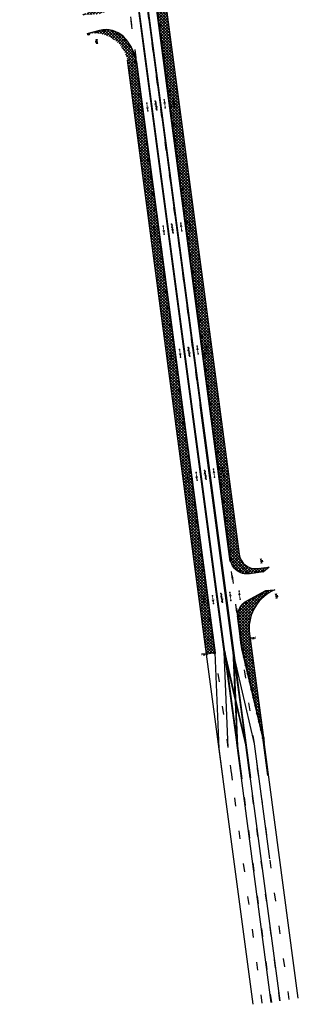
# Model space of a CAD drawing. Header units: feet. Extents: x 1377712 to 1378504, y 448381 to 452703.
# Tile 1 of 3: x 1377754 to 1378091, y 448381 to 449570. Entities that reach past the tile are written whole.
import ezdxf

# ---------------------------------------------------------------- set-up
doc = ezdxf.new("R2010")
doc.units = ezdxf.units.FT
doc.header["$MEASUREMENT"] = 0
doc.linetypes.add('dsolidcl', pattern=[0])
doc.linetypes.add('lane', pattern=[40, 10, -30])
for name, color, linetype in [('MT_P_Cells', 7, 'Continuous'), ('MT_P_Cells_LT', 7, 'Continuous'), ('MT_P_Cells_RT', 7, 'Continuous'), ('MT_P_Channelizing_Line_LT', 7, 'Continuous'), ('MT_P_Channelizing_Line_RT', 7, 'Continuous'), ('MT_P_CL_Double_Solid_LT', 2, 'dsolidcl'), ('MT_P_CL_Double_Solid_RT', 2, 'dsolidcl'), ('MT_P_Drums_LT', 30, 'Continuous'), ('MT_P_Drums_RT', 30, 'Continuous'), ('MT_P_Edge_Line_LT', 7, 'Continuous'), ('MT_P_Edge_Line_RT', 7, 'Continuous'), ('MT_P_Lane_Line_LT', 7, 'lane'), ('MT_P_Lane_Line_RT', 7, 'lane'), ('MT_P_Work_Area_LT', 7, 'Continuous'), ('MT_P_Work_Area_RT', 7, 'Continuous'), ('PM_X_CL_Dashed', 2, 'lane'), ('PM_X_CL_Double_Solid', 2, 'dsolidcl'), ('PM_X_Edge_Line', 2, 'Continuous'), ('PM_X_Lane_Line', 7, 'lane')]:
    doc.layers.add(name, color=color, linetype=linetype)
doc.layers.add('MT_P_Cells (Construction)', color=7, linetype='Continuous', lineweight=0)
pattern_1 = [(45, (0, 0), (-1.767766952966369, 1.767766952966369), []), (135, (0, 0), (-1.767766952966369, -1.767766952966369), [])]

# ---------------------------------------------------------------- blocks, each defined once
blk = doc.blocks.new('PMTHRP_MT')
at = {"layer": 'MT_P_Cells', "linetype": 'Continuous', "lineweight": 0}
blk.add_hatch(color=7, dxfattribs=at).paths.add_polyline_path([(-5, -1.736111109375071), (-4, -0.4999999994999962), (-9.5, -0.4999999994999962), (-9.5, 0.4999999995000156), (-4, 0.4999999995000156), (-4.999999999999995, 1.736111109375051), (0, 0)])
at = {"layer": 'MT_P_Cells (Construction)', "color": 7, "linetype": 'Continuous', "lineweight": 30}
for p in [(-9.5, 9.701276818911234e-15), (0, 0)]:
    blk.add_point(p, dxfattribs=at)
blk = doc.blocks.new('BARRICADEP')
at = {"layer": 'MT_P_Cells', "color": 7, "linetype": 'Continuous', "lineweight": 13}
for p, q in [((-1.000000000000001, -5), (-1.000000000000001, 5)), ((1, -5), (1, 5)), ((1, 1), (2.5, 1)), ((1, -1), (2.5, -1))]:
    blk.add_line(p, q, dxfattribs=at)
at = {"layer": 'MT_P_Cells', "color": 7, "linetype": 'Continuous', "lineweight": 30}
blk.add_line((2.5, 2), (2.5, -2), dxfattribs=at)
at = {"layer": 'MT_P_Cells', "color": 7, "linetype": 'Continuous', "lineweight": 0, "extrusion": (0, 0, -1)}
blk.add_solid([(3, 6), (-3, 6), (3, 5), (-3, 5)], dxfattribs=at)
at = {"layer": 'MT_P_Cells', "color": 7, "linetype": 'Continuous', "lineweight": 0}
blk.add_solid([(-3, -6), (3, -6), (-3, -5), (3, -5)], dxfattribs=at)
at = {"layer": 'MT_P_Cells (Construction)', "lineweight": 13}
blk.add_point((0, 0), dxfattribs=at)

msp = doc.modelspace()

# ---------------------------------------------------------------- hatches: boundary and pattern name
at = {"layer": 'MT_P_Drums_LT'}
h = msp.add_hatch(color=256, dxfattribs=at)
h.dxf.hatch_style = 1
edge = h.paths.add_edge_path()
edge.add_arc((1377846.91571266, 449555.4273660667), 0.9999999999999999, -263.6630001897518, 96.33699981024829)
h = msp.add_hatch(color=256, dxfattribs=at)
h.dxf.hatch_style = 1
edge = h.paths.add_edge_path()
edge.add_arc((1377856.524041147, 449557.4752306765), 0.9999999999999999, -274.8742672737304, 85.12573272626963)
h = msp.add_hatch(color=256, dxfattribs=at)
h.dxf.hatch_style = 1
edge = h.paths.add_edge_path()
edge.add_arc((1377866.170257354, 449556.5570550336), 0.9999999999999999, 66.02713955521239, 426.0271395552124)
h = msp.add_hatch(color=256, dxfattribs=at)
h.dxf.hatch_style = 1
edge = h.paths.add_edge_path()
edge.add_arc((1377837.266894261, 449552.800523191), 0.9999999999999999, -263.6630001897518, 96.33699981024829)
h = msp.add_hatch(color=256, dxfattribs=at)
h.dxf.hatch_style = 1
edge = h.paths.add_edge_path()
edge.add_arc((1377874.985094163, 449552.5332277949), 0.9999999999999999, 46.92854638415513, 406.9285463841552)
h = msp.add_hatch(color=256, dxfattribs=at)
h.dxf.hatch_style = 1
edge = h.paths.add_edge_path()
edge.add_arc((1377882.128101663, 449545.8910532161), 0.9999999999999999, 31.49276862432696, 391.492768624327)
h = msp.add_hatch(color=256, dxfattribs=at)
h.dxf.hatch_style = 1
edge = h.paths.add_edge_path()
edge.add_arc((1377887.798684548, 449537.8487142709), 0.9999999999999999, 20.99517908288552, 380.9951790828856)
h = msp.add_hatch(color=256, dxfattribs=at)
h.dxf.hatch_style = 1
edge = h.paths.add_edge_path()
edge.add_arc((1377891.909089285, 449528.9078363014), 0.9999999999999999, 10.49758954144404, 370.4975895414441)
h = msp.add_hatch(color=256, dxfattribs=at)
h.dxf.hatch_style = 1
edge = h.paths.add_edge_path()
edge.add_arc((1377894.321720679, 449519.3677138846), 0.9999999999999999, 2.608054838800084e-12, 360.0000000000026)
h = msp.add_hatch(color=256, dxfattribs=at)
h.dxf.hatch_style = 1
edge = h.paths.add_edge_path()
edge.add_arc((1377896.962613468, 449499.5428384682), 0.9999999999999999, 2.608054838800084e-12, 360.0000000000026)
h = msp.add_hatch(color=256, dxfattribs=at)
h.dxf.hatch_style = 1
edge = h.paths.add_edge_path()
edge.add_arc((1377899.603506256, 449479.7179630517), 0.9999999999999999, 2.608054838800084e-12, 360.0000000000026)
h = msp.add_hatch(color=256, dxfattribs=at)
h.dxf.hatch_style = 1
edge = h.paths.add_edge_path()
edge.add_arc((1377902.244399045, 449459.8930876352), 0.9999999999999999, 2.608054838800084e-12, 360.0000000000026)
h = msp.add_hatch(color=256, dxfattribs=at)
h.dxf.hatch_style = 1
edge = h.paths.add_edge_path()
edge.add_arc((1377904.885291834, 449440.0682122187), 0.9999999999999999, 2.608054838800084e-12, 360.0000000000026)
h = msp.add_hatch(color=256, dxfattribs=at)
h.dxf.hatch_style = 1
edge = h.paths.add_edge_path()
edge.add_arc((1377907.526184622, 449420.2433368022), 0.9999999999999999, 2.608054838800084e-12, 360.0000000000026)
h = msp.add_hatch(color=256, dxfattribs=at)
h.dxf.hatch_style = 1
edge = h.paths.add_edge_path()
edge.add_arc((1377910.167077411, 449400.4184613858), 0.9999999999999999, 2.608054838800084e-12, 360.0000000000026)
h = msp.add_hatch(color=256, dxfattribs=at)
h.dxf.hatch_style = 1
edge = h.paths.add_edge_path()
edge.add_arc((1377912.8079702, 449380.5935859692), 0.9999999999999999, 2.608054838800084e-12, 360.0000000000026)
h = msp.add_hatch(color=256, dxfattribs=at)
h.dxf.hatch_style = 1
edge = h.paths.add_edge_path()
edge.add_arc((1377915.448862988, 449360.7687105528), 0.9999999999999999, 2.608054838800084e-12, 360.0000000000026)
h = msp.add_hatch(color=256, dxfattribs=at)
h.dxf.hatch_style = 1
edge = h.paths.add_edge_path()
edge.add_arc((1377918.089755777, 449340.9438351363), 0.9999999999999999, 2.608054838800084e-12, 360.0000000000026)
h = msp.add_hatch(color=256, dxfattribs=at)
h.dxf.hatch_style = 1
edge = h.paths.add_edge_path()
edge.add_arc((1377920.730648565, 449321.1189597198), 0.9999999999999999, 2.608054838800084e-12, 360.0000000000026)
h = msp.add_hatch(color=256, dxfattribs=at)
h.dxf.hatch_style = 1
edge = h.paths.add_edge_path()
edge.add_arc((1377923.371541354, 449301.2940843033), 0.9999999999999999, 2.608054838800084e-12, 360.0000000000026)
h = msp.add_hatch(color=256, dxfattribs=at)
h.dxf.hatch_style = 1
edge = h.paths.add_edge_path()
edge.add_arc((1377926.012434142, 449281.4692088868), 0.9999999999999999, 2.608054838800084e-12, 360.0000000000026)
h = msp.add_hatch(color=256, dxfattribs=at)
h.dxf.hatch_style = 1
edge = h.paths.add_edge_path()
edge.add_arc((1377928.653326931, 449261.6443334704), 0.9999999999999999, 2.608054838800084e-12, 360.0000000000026)
h = msp.add_hatch(color=256, dxfattribs=at)
h.dxf.hatch_style = 1
edge = h.paths.add_edge_path()
edge.add_arc((1377931.29421972, 449241.8194580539), 0.9999999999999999, 2.608054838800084e-12, 360.0000000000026)
h = msp.add_hatch(color=256, dxfattribs=at)
h.dxf.hatch_style = 1
edge = h.paths.add_edge_path()
edge.add_arc((1377933.935112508, 449221.9945826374), 0.9999999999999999, 2.608054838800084e-12, 360.0000000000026)
h = msp.add_hatch(color=256, dxfattribs=at)
h.dxf.hatch_style = 1
edge = h.paths.add_edge_path()
edge.add_arc((1377936.576005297, 449202.1697072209), 0.9999999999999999, 2.608054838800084e-12, 360.0000000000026)
h = msp.add_hatch(color=256, dxfattribs=at)
h.dxf.hatch_style = 1
edge = h.paths.add_edge_path()
edge.add_arc((1377939.216898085, 449182.3448318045), 0.9999999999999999, 2.608054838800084e-12, 360.0000000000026)
h = msp.add_hatch(color=256, dxfattribs=at)
h.dxf.hatch_style = 1
edge = h.paths.add_edge_path()
edge.add_arc((1377941.857790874, 449162.5199563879), 0.9999999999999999, 2.608054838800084e-12, 360.0000000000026)
h = msp.add_hatch(color=256, dxfattribs=at)
h.dxf.hatch_style = 1
edge = h.paths.add_edge_path()
edge.add_arc((1377944.498683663, 449142.6950809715), 0.9999999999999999, 2.608054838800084e-12, 360.0000000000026)
h = msp.add_hatch(color=256, dxfattribs=at)
h.dxf.hatch_style = 1
edge = h.paths.add_edge_path()
edge.add_arc((1377947.139576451, 449122.870205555), 0.9999999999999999, 2.608054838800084e-12, 360.0000000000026)
h = msp.add_hatch(color=256, dxfattribs=at)
h.dxf.hatch_style = 1
edge = h.paths.add_edge_path()
edge.add_arc((1377949.78046924, 449103.0453301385), 0.9999999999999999, 2.608054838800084e-12, 360.0000000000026)
h = msp.add_hatch(color=256, dxfattribs=at)
h.dxf.hatch_style = 1
edge = h.paths.add_edge_path()
edge.add_arc((1377952.421362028, 449083.220454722), 0.9999999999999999, 2.608054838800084e-12, 360.0000000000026)
h = msp.add_hatch(color=256, dxfattribs=at)
h.dxf.hatch_style = 1
edge = h.paths.add_edge_path()
edge.add_arc((1377955.062254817, 449063.3955793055), 0.9999999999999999, 2.608054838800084e-12, 360.0000000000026)
h = msp.add_hatch(color=256, dxfattribs=at)
h.dxf.hatch_style = 1
edge = h.paths.add_edge_path()
edge.add_arc((1377957.703147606, 449043.570703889), 0.9999999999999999, 2.608054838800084e-12, 360.0000000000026)
h = msp.add_hatch(color=256, dxfattribs=at)
h.dxf.hatch_style = 1
edge = h.paths.add_edge_path()
edge.add_arc((1377960.344040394, 449023.7458284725), 0.9999999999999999, 2.608054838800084e-12, 360.0000000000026)
h = msp.add_hatch(color=256, dxfattribs=at)
h.dxf.hatch_style = 1
edge = h.paths.add_edge_path()
edge.add_arc((1377962.984933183, 449003.9209530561), 0.9999999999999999, 2.608054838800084e-12, 360.0000000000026)
h = msp.add_hatch(color=256, dxfattribs=at)
h.dxf.hatch_style = 1
edge = h.paths.add_edge_path()
edge.add_arc((1377965.625825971, 448984.0960776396), 0.9999999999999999, 2.608054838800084e-12, 360.0000000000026)
h = msp.add_hatch(color=256, dxfattribs=at)
h.dxf.hatch_style = 1
edge = h.paths.add_edge_path()
edge.add_arc((1377968.26671876, 448964.2712022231), 0.9999999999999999, 2.608054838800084e-12, 360.0000000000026)
h = msp.add_hatch(color=256, dxfattribs=at)
h.dxf.hatch_style = 1
edge = h.paths.add_edge_path()
edge.add_arc((1377970.907611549, 448944.4463268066), 0.9999999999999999, 2.608054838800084e-12, 360.0000000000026)
h = msp.add_hatch(color=256, dxfattribs=at)
h.dxf.hatch_style = 1
edge = h.paths.add_edge_path()
edge.add_arc((1377973.548504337, 448924.6214513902), 0.9999999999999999, 2.608054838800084e-12, 360.0000000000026)
h = msp.add_hatch(color=256, dxfattribs=at)
h.dxf.hatch_style = 1
edge = h.paths.add_edge_path()
edge.add_arc((1377976.189397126, 448904.7965759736), 0.9999999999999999, 2.608054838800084e-12, 360.0000000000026)
h = msp.add_hatch(color=256, dxfattribs=at)
h.dxf.hatch_style = 1
edge = h.paths.add_edge_path()
edge.add_arc((1377978.830289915, 448884.9717005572), 0.9999999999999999, 2.608054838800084e-12, 360.0000000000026)
h = msp.add_hatch(color=256, dxfattribs=at)
h.dxf.hatch_style = 1
edge = h.paths.add_edge_path()
edge.add_arc((1377981.471182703, 448865.1468251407), 0.9999999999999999, 2.608054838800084e-12, 360.0000000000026)
h = msp.add_hatch(color=256, dxfattribs=at)
h.dxf.hatch_style = 1
edge = h.paths.add_edge_path()
edge.add_arc((1377984.112075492, 448845.3219497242), 0.9999999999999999, 2.608054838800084e-12, 360.0000000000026)
h = msp.add_hatch(color=256, dxfattribs=at)
h.dxf.hatch_style = 1
edge = h.paths.add_edge_path()
edge.add_arc((1377986.75296828, 448825.4970743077), 0.9999999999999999, 2.608054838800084e-12, 360.0000000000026)
h = msp.add_hatch(color=256, dxfattribs=at)
h.dxf.hatch_style = 1
edge = h.paths.add_edge_path()
edge.add_arc((1377989.393861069, 448805.6721988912), 0.9999999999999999, 2.608054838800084e-12, 360.0000000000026)
h = msp.add_hatch(color=256, dxfattribs=at)
h.dxf.hatch_style = 1
edge = h.paths.add_edge_path()
edge.add_arc((1377980.026550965, 448804.4228501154), 0.9999999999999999, 2.608054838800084e-12, 360.0000000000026)
at = {"layer": 'MT_P_Drums_RT'}
h = msp.add_hatch(color=256, dxfattribs=at)
h.dxf.hatch_style = 1
edge = h.paths.add_edge_path()
edge.add_arc((1377923.732988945, 449563.6426010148), 0.9999999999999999, 2.608054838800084e-12, 360.0000000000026)
h = msp.add_hatch(color=256, dxfattribs=at)
h.dxf.hatch_style = 1
edge = h.paths.add_edge_path()
edge.add_arc((1377926.373881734, 449543.8177255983), 0.9999999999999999, 2.608054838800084e-12, 360.0000000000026)
h = msp.add_hatch(color=256, dxfattribs=at)
h.dxf.hatch_style = 1
edge = h.paths.add_edge_path()
edge.add_arc((1377929.014774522, 449523.9928501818), 0.9999999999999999, 2.608054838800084e-12, 360.0000000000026)
h = msp.add_hatch(color=256, dxfattribs=at)
h.dxf.hatch_style = 1
edge = h.paths.add_edge_path()
edge.add_arc((1377931.655667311, 449504.1679747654), 0.9999999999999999, 2.608054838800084e-12, 360.0000000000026)
h = msp.add_hatch(color=256, dxfattribs=at)
h.dxf.hatch_style = 1
edge = h.paths.add_edge_path()
edge.add_arc((1377934.296560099, 449484.3430993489), 0.9999999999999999, 2.608054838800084e-12, 360.0000000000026)
h = msp.add_hatch(color=256, dxfattribs=at)
h.dxf.hatch_style = 1
edge = h.paths.add_edge_path()
edge.add_arc((1377936.937452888, 449464.5182239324), 0.9999999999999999, 2.608054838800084e-12, 360.0000000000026)
h = msp.add_hatch(color=256, dxfattribs=at)
h.dxf.hatch_style = 1
edge = h.paths.add_edge_path()
edge.add_arc((1377939.578345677, 449444.6933485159), 0.9999999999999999, 2.608054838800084e-12, 360.0000000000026)
h = msp.add_hatch(color=256, dxfattribs=at)
h.dxf.hatch_style = 1
edge = h.paths.add_edge_path()
edge.add_arc((1377942.219238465, 449424.8684730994), 0.9999999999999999, 2.608054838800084e-12, 360.0000000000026)
h = msp.add_hatch(color=256, dxfattribs=at)
h.dxf.hatch_style = 1
edge = h.paths.add_edge_path()
edge.add_arc((1377944.860131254, 449405.043597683), 0.9999999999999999, 2.608054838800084e-12, 360.0000000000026)
h = msp.add_hatch(color=256, dxfattribs=at)
h.dxf.hatch_style = 1
edge = h.paths.add_edge_path()
edge.add_arc((1377947.501024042, 449385.2187222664), 0.9999999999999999, 2.608054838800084e-12, 360.0000000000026)
h = msp.add_hatch(color=256, dxfattribs=at)
h.dxf.hatch_style = 1
edge = h.paths.add_edge_path()
edge.add_arc((1377950.141916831, 449365.39384685), 0.9999999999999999, 2.608054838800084e-12, 360.0000000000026)
h = msp.add_hatch(color=256, dxfattribs=at)
h.dxf.hatch_style = 1
edge = h.paths.add_edge_path()
edge.add_arc((1377952.78280962, 449345.5689714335), 0.9999999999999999, 2.608054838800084e-12, 360.0000000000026)
h = msp.add_hatch(color=256, dxfattribs=at)
h.dxf.hatch_style = 1
edge = h.paths.add_edge_path()
edge.add_arc((1377955.423702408, 449325.744096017), 0.9999999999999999, 2.608054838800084e-12, 360.0000000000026)
h = msp.add_hatch(color=256, dxfattribs=at)
h.dxf.hatch_style = 1
edge = h.paths.add_edge_path()
edge.add_arc((1377958.064595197, 449305.9192206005), 0.9999999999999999, 2.608054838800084e-12, 360.0000000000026)
h = msp.add_hatch(color=256, dxfattribs=at)
h.dxf.hatch_style = 1
edge = h.paths.add_edge_path()
edge.add_arc((1377960.705487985, 449286.094345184), 0.9999999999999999, 2.608054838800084e-12, 360.0000000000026)
h = msp.add_hatch(color=256, dxfattribs=at)
h.dxf.hatch_style = 1
edge = h.paths.add_edge_path()
edge.add_arc((1377963.346380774, 449266.2694697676), 0.9999999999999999, 2.608054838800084e-12, 360.0000000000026)
h = msp.add_hatch(color=256, dxfattribs=at)
h.dxf.hatch_style = 1
edge = h.paths.add_edge_path()
edge.add_arc((1377965.987273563, 449246.4445943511), 0.9999999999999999, 2.608054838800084e-12, 360.0000000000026)
h = msp.add_hatch(color=256, dxfattribs=at)
h.dxf.hatch_style = 1
edge = h.paths.add_edge_path()
edge.add_arc((1377968.628166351, 449226.6197189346), 0.9999999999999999, 2.608054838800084e-12, 360.0000000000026)
h = msp.add_hatch(color=256, dxfattribs=at)
h.dxf.hatch_style = 1
edge = h.paths.add_edge_path()
edge.add_arc((1377971.26905914, 449206.7948435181), 0.9999999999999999, 2.608054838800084e-12, 360.0000000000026)
h = msp.add_hatch(color=256, dxfattribs=at)
h.dxf.hatch_style = 1
edge = h.paths.add_edge_path()
edge.add_arc((1377973.909951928, 449186.9699681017), 0.9999999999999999, 2.608054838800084e-12, 360.0000000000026)
h = msp.add_hatch(color=256, dxfattribs=at)
h.dxf.hatch_style = 1
edge = h.paths.add_edge_path()
edge.add_arc((1377976.550844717, 449167.1450926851), 0.9999999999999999, 2.608054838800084e-12, 360.0000000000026)
h = msp.add_hatch(color=256, dxfattribs=at)
h.dxf.hatch_style = 1
edge = h.paths.add_edge_path()
edge.add_arc((1377979.191737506, 449147.3202172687), 0.9999999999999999, 2.608054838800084e-12, 360.0000000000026)
h = msp.add_hatch(color=256, dxfattribs=at)
h.dxf.hatch_style = 1
edge = h.paths.add_edge_path()
edge.add_arc((1377981.832630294, 449127.4953418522), 0.9999999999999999, 2.608054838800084e-12, 360.0000000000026)
h = msp.add_hatch(color=256, dxfattribs=at)
h.dxf.hatch_style = 1
edge = h.paths.add_edge_path()
edge.add_arc((1377984.473523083, 449107.6704664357), 0.9999999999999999, 2.608054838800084e-12, 360.0000000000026)
h = msp.add_hatch(color=256, dxfattribs=at)
h.dxf.hatch_style = 1
edge = h.paths.add_edge_path()
edge.add_arc((1377987.114415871, 449087.8455910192), 0.9999999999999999, 2.608054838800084e-12, 360.0000000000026)
h = msp.add_hatch(color=256, dxfattribs=at)
h.dxf.hatch_style = 1
edge = h.paths.add_edge_path()
edge.add_arc((1377989.75530866, 449068.0207156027), 0.9999999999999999, 2.608054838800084e-12, 360.0000000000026)
h = msp.add_hatch(color=256, dxfattribs=at)
h.dxf.hatch_style = 1
edge = h.paths.add_edge_path()
edge.add_arc((1377992.396201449, 449048.1958401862), 0.9999999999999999, 2.608054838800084e-12, 360.0000000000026)
h = msp.add_hatch(color=256, dxfattribs=at)
h.dxf.hatch_style = 1
edge = h.paths.add_edge_path()
edge.add_arc((1377995.037094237, 449028.3709647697), 0.9999999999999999, 2.608054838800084e-12, 360.0000000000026)
h = msp.add_hatch(color=256, dxfattribs=at)
h.dxf.hatch_style = 1
edge = h.paths.add_edge_path()
edge.add_arc((1377997.677987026, 449008.5460893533), 0.9999999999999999, 2.608054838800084e-12, 360.0000000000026)
h = msp.add_hatch(color=256, dxfattribs=at)
h.dxf.hatch_style = 1
edge = h.paths.add_edge_path()
edge.add_arc((1378000.318879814, 448988.7212139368), 0.9999999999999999, 2.608054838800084e-12, 360.0000000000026)
h = msp.add_hatch(color=256, dxfattribs=at)
h.dxf.hatch_style = 1
edge = h.paths.add_edge_path()
edge.add_arc((1378002.959772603, 448968.8963385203), 0.9999999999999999, 2.608054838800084e-12, 360.0000000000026)
h = msp.add_hatch(color=256, dxfattribs=at)
h.dxf.hatch_style = 1
edge = h.paths.add_edge_path()
edge.add_arc((1378005.600665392, 448949.0714631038), 0.9999999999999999, 2.608054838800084e-12, 360.0000000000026)
h = msp.add_hatch(color=256, dxfattribs=at)
h.dxf.hatch_style = 1
edge = h.paths.add_edge_path()
edge.add_arc((1378008.24155818, 448929.2465876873), 0.9999999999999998, 2.608054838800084e-12, 360.0000000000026)
h = msp.add_hatch(color=256, dxfattribs=at)
h.dxf.hatch_style = 1
edge = h.paths.add_edge_path()
edge.add_arc((1378009.562621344, 448919.3342321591), 0.9999999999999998, 2.608054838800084e-12, 360.0000000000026)
h = msp.add_hatch(color=256, dxfattribs=at)
h.dxf.hatch_style = 1
edge = h.paths.add_edge_path()
edge.add_arc((1378012.742711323, 448910.4423869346), 0.9999999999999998, 26.37892515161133, 386.3789251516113)
h = msp.add_hatch(color=256, dxfattribs=at)
h.dxf.hatch_style = 1
edge = h.paths.add_edge_path()
edge.add_arc((1378019.760818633, 448904.1868395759), 1, 55.0261672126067, 415.0261672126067)
h = msp.add_hatch(color=256, dxfattribs=at)
h.dxf.hatch_style = 1
edge = h.paths.add_edge_path()
edge.add_arc((1378028.918832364, 448902.0616366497), 0.9999999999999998, 83.67340927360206, 443.6734092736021)
h = msp.add_hatch(color=256, dxfattribs=at)
h.dxf.hatch_style = 1
edge = h.paths.add_edge_path()
edge.add_arc((1378038.732677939, 448903.253152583), 0.9999999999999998, 90.00391024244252, 450.0039102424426)
h = msp.add_hatch(color=256, dxfattribs=at)
h.dxf.hatch_style = 1
edge = h.paths.add_edge_path()
edge.add_arc((1378048.067256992, 448904.4468110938), 0.9999999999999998, 123.657251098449, 483.657251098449)
h = msp.add_hatch(color=256, dxfattribs=at)
h.dxf.hatch_style = 1
edge = h.paths.add_edge_path()
edge.add_arc((1378052.618029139, 448880.2836037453), 0.9999999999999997, -90.27106138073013, 269.7289386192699)
h = msp.add_hatch(color=256, dxfattribs=at)
h.dxf.hatch_style = 1
edge = h.paths.add_edge_path()
edge.add_arc((1378026.719046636, 448866.4225870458), 0.9999999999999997, -57.29577951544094, 302.7042204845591)
h = msp.add_hatch(color=256, dxfattribs=at)
h.dxf.hatch_style = 1
edge = h.paths.add_edge_path()
edge.add_arc((1378035.308386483, 448871.2528109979), 0.9999999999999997, -65.87363615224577, 294.1263638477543)
h = msp.add_hatch(color=256, dxfattribs=at)
h.dxf.hatch_style = 1
edge = h.paths.add_edge_path()
edge.add_arc((1378044.095295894, 448876.0267216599), 0.9999999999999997, -65.87363615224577, 294.1263638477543)
h = msp.add_hatch(color=256, dxfattribs=at)
h.dxf.hatch_style = 1
edge = h.paths.add_edge_path()
edge.add_arc((1378020.658644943, 448859.1952139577), 0.9999999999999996, -28.64788975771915, 331.352110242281)
h = msp.add_hatch(color=256, dxfattribs=at)
h.dxf.hatch_style = 1
edge = h.paths.add_edge_path()
edge.add_arc((1378018.805129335, 448849.9470860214), 0.9999999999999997, 2.608054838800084e-12, 360.0000000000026)
h = msp.add_hatch(color=256, dxfattribs=at)
h.dxf.hatch_style = 1
edge = h.paths.add_edge_path()
edge.add_arc((1378021.446022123, 448830.1222106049), 0.9999999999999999, 2.608054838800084e-12, 360.0000000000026)
h = msp.add_hatch(color=256, dxfattribs=at)
h.dxf.hatch_style = 1
edge = h.paths.add_edge_path()
edge.add_arc((1378024.086914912, 448810.2973351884), 0.9999999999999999, 2.608054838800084e-12, 360.0000000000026)
h = msp.add_hatch(color=256, dxfattribs=at)
h.dxf.hatch_style = 1
edge = h.paths.add_edge_path()
edge.add_arc((1378025.3791247, 448800.4294883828), 0.9999999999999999, 2.608054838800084e-12, 360.0000000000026)
h = msp.add_hatch(color=256, dxfattribs=at)
h.dxf.hatch_style = 1
edge = h.paths.add_edge_path()
edge.add_arc((1378027.662576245, 448790.6936859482), 0.9999999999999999, 2.608054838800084e-12, 360.0000000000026)
h = msp.add_hatch(color=256, dxfattribs=at)
h.dxf.hatch_style = 1
edge = h.paths.add_edge_path()
edge.add_arc((1378029.946027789, 448780.9578835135), 0.9999999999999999, 2.608054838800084e-12, 360.0000000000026)
h = msp.add_hatch(color=256, dxfattribs=at)
h.dxf.hatch_style = 1
edge = h.paths.add_edge_path()
edge.add_arc((1378032.229479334, 448771.2220810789), 0.9999999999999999, 2.608054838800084e-12, 360.0000000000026)
h = msp.add_hatch(color=256, dxfattribs=at)
h.dxf.hatch_style = 1
edge = h.paths.add_edge_path()
edge.add_arc((1378034.512930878, 448761.4862786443), 0.9999999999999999, 2.608054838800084e-12, 360.0000000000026)
h = msp.add_hatch(color=256, dxfattribs=at)
h.dxf.hatch_style = 1
edge = h.paths.add_edge_path()
edge.add_arc((1378036.796382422, 448751.7504762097), 0.9999999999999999, 2.608054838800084e-12, 360.0000000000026)
h = msp.add_hatch(color=256, dxfattribs=at)
h.dxf.hatch_style = 1
edge = h.paths.add_edge_path()
edge.add_arc((1378039.079833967, 448742.0146737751), 0.9999999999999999, 2.608054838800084e-12, 360.0000000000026)
h = msp.add_hatch(color=256, dxfattribs=at)
h.dxf.hatch_style = 1
edge = h.paths.add_edge_path()
edge.add_arc((1378041.363285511, 448732.2788713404), 0.9999999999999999, 2.608054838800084e-12, 360.0000000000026)
h = msp.add_hatch(color=256, dxfattribs=at)
h.dxf.hatch_style = 1
edge = h.paths.add_edge_path()
edge.add_arc((1378043.646737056, 448722.5430689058), 0.9999999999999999, 2.608054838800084e-12, 360.0000000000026)
h = msp.add_hatch(color=256, dxfattribs=at)
h.dxf.hatch_style = 1
edge = h.paths.add_edge_path()
edge.add_arc((1378045.9301886, 448712.8072664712), 0.9999999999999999, 2.608054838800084e-12, 360.0000000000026)
h = msp.add_hatch(color=256, dxfattribs=at)
h.dxf.hatch_style = 1
edge = h.paths.add_edge_path()
edge.add_arc((1378048.213640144, 448703.0714640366), 0.9999999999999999, 2.608054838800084e-12, 360.0000000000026)
at = {"layer": 'MT_P_Work_Area_LT'}
h = msp.add_hatch(dxfattribs=at)
h.set_pattern_fill('ANSI37', color=256, scale=20)
h.set_pattern_definition([(45, (-44.06472591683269, -5.846964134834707), (-1.767766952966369, 1.767766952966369), []), (135, (-44.06472591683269, -5.846964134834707), (-1.767766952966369, -1.767766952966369), [])])
edge = h.paths.add_edge_path()
edge.add_arc((1377844.603918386, 449607.0600556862), 30.0000000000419, 273.1050047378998, 323.7474425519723)
edge.add_arc((1377817.939163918, 449626.0629619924), 62.74179902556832, 324.1527208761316, 361.5231572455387)
edge.add_line((1377880.658793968, 449627.7307003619), (1377779.726676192, 450383.7775010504))
edge.add_line((1377779.726676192, 450383.7775010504), (1377754.141907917, 450497.1089286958))
edge.add_line((1377754.141907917, 450497.1089286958), (1377870.224220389, 449628.6313262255))
edge.add_arc((1377819.930225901, 449625.0855024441), 50.41883326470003, -59.594542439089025, 4.032790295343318, ccw=False)
edge.add_line((1377845.448, 449581.601), (1377827.993242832, 449576.1148919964))
edge.add_line((1377827.993242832, 449576.1148919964), (1377846.228899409, 449577.1040974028))
edge = h.paths.add_edge_path()
edge.add_arc((1377841.191216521, 449511.006504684), 54.57993883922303, 8.892398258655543, 43.45912583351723)
edge.add_arc((1377858.617294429, 449528.3099976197), 30.03445284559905, 42.36462151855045, 105.2097656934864)
edge.add_line((1377850.73764593, 449557.2923974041), (1377835.393162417, 449553.1149379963))
edge.add_arc((1377844.308643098, 449513.1916148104), 40.90669297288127, 12.440998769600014, 102.58846415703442, ccw=False)
edge.add_line((1377884.254780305, 449522.0043131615), (1377979.768223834, 448804.3894197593))
edge.add_line((1377979.768223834, 448804.3894197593), (1377990.385892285, 448805.8038106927))
edge.add_line((1377990.385892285, 448805.8038106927), (1377895.115125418, 449519.4434338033))
at = {"layer": 'MT_P_Work_Area_RT'}
h = msp.add_hatch(dxfattribs=at)
h.set_pattern_fill('ANSI37', color=256, scale=20)
h.set_pattern_definition(pattern_1)
edge = h.paths.add_edge_path()
edge.add_arc((1377872.688808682, 450298.5998831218), 47.70167164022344, 156.0064744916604, 181.6984362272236, ccw=False)
edge.add_arc((1377856.516713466, 450305.7979742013), 29.99999999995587, 97.72826919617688, 156.0064744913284, ccw=False)
edge.add_line((1377852.482460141, 450335.5254833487), (1377865.022496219, 450335.4253278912))
edge.add_arc((1377871.526014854, 450300.1594309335), 35.8605527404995, 100.4487403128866, 179.2585126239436)
edge.add_line((1377835.668465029, 450300.6235035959), (1378019.261348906, 448924.8672820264))
edge.add_arc((1378039.085607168, 448927.512803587), 19.99999999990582, 187.6011380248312, 277.5960427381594)
edge.add_line((1378041.729365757, 448907.6883101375), (1378055.352, 448909.505))
edge.add_line((1378055.352, 448909.505), (1378048.567856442, 448903.5557639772))
edge.add_line((1378048.567856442, 448903.5557639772), (1378031.144778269, 448901.2325036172))
edge.add_arc((1378028.501019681, 448921.0569970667), 20.00000000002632, 187.5877861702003, 277.59604273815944, ccw=False)
edge.add_line((1378008.67614546, 448918.4160953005), (1377825.008093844, 450297.1860550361))
h = msp.add_hatch(dxfattribs=at)
h.set_pattern_fill('ANSI37', color=256, scale=20)
h.set_pattern_definition(pattern_1)
edge = h.paths.add_edge_path()
edge.add_arc((1378081.883878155, 448835.0573902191), 50.70714974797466, 112.6876198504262, 183.5676906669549)
edge.add_line((1378031.275, 448831.9020000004), (1378049.481831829, 448697.6643581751))
edge.add_line((1378049.481831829, 448697.6643581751), (1378023.096387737, 448810.1653860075))
edge.add_line((1378023.096387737, 448810.1653860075), (1378018.016314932, 448848.300770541))
edge.add_arc((1378037.841189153, 448850.9416723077), 19.9999999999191, 118.51514661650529, 187.5877861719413, ccw=False)
edge.add_line((1378028.293367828, 448868.5154911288), (1378051.554311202, 448881.1531160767))
edge.add_line((1378051.554311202, 448881.1531160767), (1378062.325790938, 448881.8408943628))

# ---------------------------------------------------------------- linework, layer by layer
at = {"layer": 'MT_P_Cells_LT'}
msp.add_lwpolyline([(1377895.115125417, 449519.4434338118, 0.1615153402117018), (1377879.384211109, 449549.9970790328, 0.2634366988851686), (1377850.73764593, 449557.2923974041), (1377835.393162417, 449553.1149379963)], format="xyb", dxfattribs=at)
at = {"layer": 'MT_P_Channelizing_Line_LT', "elevation": 839.454}
msp.add_lwpolyline([(1378005.851625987, 448691.7467347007), (1378001.288576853, 448807.2583069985), (1377963.059700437, 449094.2380418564)], dxfattribs=at)
at = {"layer": 'MT_P_Channelizing_Line_RT'}
msp.add_lwpolyline([(1378056.458483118, 448557.3140339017), (1378037.561041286, 448696.0475253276), (1378011.695606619, 448808.6525065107), (1377973.465001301, 449095.6452200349)], dxfattribs=at)
at = {"layer": 'MT_P_CL_Double_Solid_LT'}
for points in [[(1377772.752645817, 450523.8205556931), (1377775.974229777, 450499.9773351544), (1377801.403946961, 450387.2920365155), (1378011.696636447, 448808.644775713), (1378016.735094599, 448693.2912983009), (1378022.072396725, 448653.5366461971)], [(1377773.248135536, 450523.8875626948), (1377776.46996967, 450500.0424671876), (1377801.900195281, 450387.3533247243), (1378012.192258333, 448808.7107980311), (1378017.276618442, 448693.2963217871), (1378022.56795057, 448653.6031772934)], [(1378011.69676667, 448808.6438054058), (1378032.47908965, 448654.9333376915)], [(1378012.192258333, 448808.7107980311), (1378032.974581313, 448655.0003303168)]]:
    msp.add_lwpolyline(points, dxfattribs=at)
at = {"layer": 'MT_P_CL_Double_Solid_RT', "elevation": 839.454}
for points in [[(1378032.479027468, 448654.9337992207), (1378027.111888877, 448694.6302927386), (1378001.288651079, 448807.2577497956), (1377790.988467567, 450385.9616615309), (1377786.322678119, 450501.3031823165), (1377783.157929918, 450525.2277027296)], [(1378032.974581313, 448655.0003303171), (1378027.68137969, 448694.7075335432), (1378001.784272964, 448807.3237721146), (1377791.48420743, 450386.0267935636), (1377786.818926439, 450501.3644705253), (1377783.653419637, 450525.2947097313)], [(1378001.288651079, 448807.2577497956), (1378022.072396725, 448653.5366461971)], [(1378001.784142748, 448807.3247423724), (1378022.567888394, 448653.6036387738)]]:
    msp.add_lwpolyline(points, dxfattribs=at)
at = {"layer": 'MT_P_Drums_LT'}
for centre in [(1377846.91571266, 449555.4273660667, 839.4539999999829), (1377856.524041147, 449557.4752306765, 839.4539999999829), (1377866.170257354, 449556.5570550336, 839.4539999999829), (1377837.266894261, 449552.800523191, 839.4539999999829), (1377874.985094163, 449552.5332277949, 839.4539999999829), (1377882.128101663, 449545.8910532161, 839.4539999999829), (1377887.798684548, 449537.8487142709, 839.4539999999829), (1377891.909089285, 449528.9078363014, 839.4539999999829), (1377894.321720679, 449519.3677138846, 839.4539999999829), (1377896.962613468, 449499.5428384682, 839.4539999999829), (1377899.603506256, 449479.7179630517, 839.4539999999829), (1377902.244399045, 449459.8930876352, 839.4539999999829), (1377904.885291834, 449440.0682122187, 839.4539999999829), (1377907.526184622, 449420.2433368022, 839.4539999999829), (1377910.167077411, 449400.4184613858, 839.4539999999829), (1377912.8079702, 449380.5935859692, 839.4539999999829), (1377915.448862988, 449360.7687105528, 839.4539999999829), (1377918.089755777, 449340.9438351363, 839.4539999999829), (1377920.730648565, 449321.1189597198, 839.4539999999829), (1377923.371541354, 449301.2940843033, 839.4539999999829), (1377926.012434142, 449281.4692088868, 839.4539999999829), (1377928.653326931, 449261.6443334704, 839.4539999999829), (1377931.29421972, 449241.8194580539, 839.4539999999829), (1377933.935112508, 449221.9945826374, 839.4539999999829), (1377936.576005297, 449202.1697072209, 839.4539999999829), (1377939.216898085, 449182.3448318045, 839.4539999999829), (1377941.857790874, 449162.5199563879, 839.4539999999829), (1377944.498683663, 449142.6950809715, 839.4539999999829), (1377947.139576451, 449122.870205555, 839.4539999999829), (1377949.78046924, 449103.0453301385, 839.4539999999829), (1377952.421362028, 449083.220454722, 839.4539999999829), (1377955.062254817, 449063.3955793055, 839.4539999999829), (1377957.703147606, 449043.570703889, 839.4539999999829), (1377960.344040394, 449023.7458284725, 839.4539999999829), (1377962.984933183, 449003.9209530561, 839.4539999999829), (1377965.625825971, 448984.0960776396, 839.4539999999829), (1377968.26671876, 448964.2712022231, 839.4539999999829), (1377970.907611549, 448944.4463268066, 839.4539999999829), (1377973.548504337, 448924.6214513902, 839.4539999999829), (1377976.189397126, 448904.7965759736, 839.4539999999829), (1377978.830289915, 448884.9717005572, 839.4539999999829), (1377981.471182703, 448865.1468251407, 839.4539999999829), (1377984.112075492, 448845.3219497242, 839.4539999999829), (1377986.75296828, 448825.4970743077, 839.4539999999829), (1377989.393861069, 448805.6721988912, 839.4539999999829), (1377980.017900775, 448804.4216969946, 839.454)]:
    msp.add_circle(centre, 0.9999999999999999, dxfattribs=at)
at = {"layer": 'MT_P_Drums_RT'}
for centre, radius in [((1377923.732988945, 449563.6426010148, 1678.925016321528), 0.9999999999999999), ((1377926.373881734, 449543.8177255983, 1678.925016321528), 0.9999999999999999), ((1377929.014774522, 449523.9928501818, 1678.925016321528), 0.9999999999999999), ((1377931.655667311, 449504.1679747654, 1678.925016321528), 0.9999999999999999), ((1377934.296560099, 449484.3430993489, 1678.925016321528), 0.9999999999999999), ((1377936.937452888, 449464.5182239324, 1678.925016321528), 0.9999999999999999), ((1377939.578345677, 449444.6933485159, 1678.925016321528), 0.9999999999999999), ((1377942.219238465, 449424.8684730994, 1678.925016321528), 0.9999999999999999), ((1377944.860131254, 449405.043597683, 1678.925016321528), 0.9999999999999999), ((1377947.501024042, 449385.2187222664, 1678.925016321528), 0.9999999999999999), ((1377950.141916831, 449365.39384685, 1678.925016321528), 0.9999999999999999), ((1377952.78280962, 449345.5689714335, 1678.925016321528), 0.9999999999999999), ((1377955.423702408, 449325.744096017, 1678.925016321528), 0.9999999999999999), ((1377958.064595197, 449305.9192206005, 1678.925016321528), 0.9999999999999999), ((1377960.705487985, 449286.094345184, 1678.925016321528), 0.9999999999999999), ((1377963.346380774, 449266.2694697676, 1678.925016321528), 0.9999999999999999), ((1377965.987273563, 449246.4445943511, 1678.925016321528), 0.9999999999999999), ((1377968.628166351, 449226.6197189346, 1678.925016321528), 0.9999999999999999), ((1377971.26905914, 449206.7948435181, 1678.925016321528), 0.9999999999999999), ((1377973.909951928, 449186.9699681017, 1678.925016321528), 0.9999999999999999), ((1377976.550844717, 449167.1450926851, 1678.925016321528), 0.9999999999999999), ((1377979.191737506, 449147.3202172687, 1678.925016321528), 0.9999999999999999), ((1377981.832630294, 449127.4953418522, 1678.925016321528), 0.9999999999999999), ((1377984.473523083, 449107.6704664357, 1678.925016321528), 0.9999999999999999), ((1377987.114415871, 449087.8455910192, 1678.925016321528), 0.9999999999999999), ((1377989.75530866, 449068.0207156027, 1678.925016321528), 0.9999999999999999), ((1377992.396201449, 449048.1958401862, 1678.925016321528), 0.9999999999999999), ((1377995.037094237, 449028.3709647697, 1678.925016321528), 0.9999999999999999), ((1377997.677987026, 449008.5460893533, 1678.925016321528), 0.9999999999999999), ((1378000.318879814, 448988.7212139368, 1678.925016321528), 0.9999999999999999), ((1378002.959772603, 448968.8963385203, 1678.925016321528), 0.9999999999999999), ((1378005.600665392, 448949.0714631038, 1678.925016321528), 0.9999999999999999), ((1378008.24155818, 448929.2465876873, 1678.925016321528), 0.9999999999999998), ((1378009.562621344, 448919.3342321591, 1678.925016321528), 0.9999999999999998), ((1378012.742711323, 448910.4423869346, 1678.925016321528), 0.9999999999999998), ((1378019.760818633, 448904.1868395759, 1678.925016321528), 1), ((1378028.918832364, 448902.0616366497, 1678.925016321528), 0.9999999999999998), ((1378038.732677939, 448903.253152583, 1678.925016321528), 0.9999999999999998), ((1378048.067256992, 448904.4468110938, 1678.925016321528), 0.9999999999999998), ((1378052.618029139, 448880.2836037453, 1678.925016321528), 0.9999999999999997), ((1378026.719046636, 448866.4225870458, 1678.925016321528), 0.9999999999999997), ((1378035.308386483, 448871.2528109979, 1678.925016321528), 0.9999999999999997), ((1378044.095295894, 448876.0267216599, 1678.925016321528), 0.9999999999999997), ((1378020.658644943, 448859.1952139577, 1678.925016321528), 0.9999999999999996), ((1378018.805129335, 448849.9470860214, 1678.925016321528), 0.9999999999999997), ((1378021.446022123, 448830.1222106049, 1678.925016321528), 0.9999999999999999), ((1378024.086914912, 448810.2973351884, 1678.925016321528), 0.9999999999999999), ((1378025.3791247, 448800.4294883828, 1678.923), 0.9999999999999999), ((1378027.662576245, 448790.6936859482, 1678.923), 0.9999999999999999), ((1378029.946027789, 448780.9578835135, 1678.923), 0.9999999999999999), ((1378032.229479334, 448771.2220810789, 1678.923), 0.9999999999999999), ((1378034.512930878, 448761.4862786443, 1678.923), 0.9999999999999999), ((1378036.796382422, 448751.7504762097, 1678.923), 0.9999999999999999), ((1378039.079833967, 448742.0146737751, 1678.923), 0.9999999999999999), ((1378041.363285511, 448732.2788713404, 1678.923), 0.9999999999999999), ((1378043.646737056, 448722.5430689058, 1678.923), 0.9999999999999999), ((1378045.9301886, 448712.8072664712, 1678.923), 0.9999999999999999), ((1378048.213640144, 448703.0714640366, 1678.923), 0.9999999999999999)]:
    msp.add_circle(centre, radius, dxfattribs=at)
at = {"layer": 'MT_P_Edge_Line_LT', "elevation": 839.454}
msp.add_lwpolyline([(1378000.268027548, 448650.6092779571), (1377994.981205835, 448690.2723650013), (1377990.313707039, 448806.3402185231), (1377895.200346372, 449520.3451693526)], dxfattribs=at)
at = {"layer": 'MT_P_Edge_Line_RT'}
for points in [[(1378008.454704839, 448916.2867411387), (1377825.097410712, 450292.728650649)], [(1378053.788099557, 448657.7927488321), (1378047.645746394, 448703.5437869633), (1378022.528102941, 448810.6393762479), (1378017.216373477, 448850.5139123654)]]:
    msp.add_lwpolyline(points, dxfattribs=at)
at = {"layer": 'MT_P_Lane_Line_LT', "elevation": 839.454}
for points in [[(1378042.885914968, 448656.3290647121), (1377792.530546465, 450540.9909160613)], [(1377990.38510484, 448805.8042435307), (1377780.176676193, 450383.8145010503)], [(1377963.059700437, 449094.2380418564), (1377831.015060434, 450085.4818169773)]]:
    msp.add_lwpolyline(points, dxfattribs=at)
at = {"layer": 'MT_P_Lane_Line_RT'}
for points, elevation in [([(1378011.170212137, 448652.0729620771), (1377761.851871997, 450522.3464016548)], 839.454), ([(1378023.095743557, 448810.1647623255), (1377812.88772063, 450388.1719741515)], 839.454), ([(1377973.48674366, 449095.7352895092), (1377841.442103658, 450086.97906463)], -839.454)]:
    msp.add_lwpolyline(points, dxfattribs=dict(at, elevation=elevation))
at = {"layer": 'MT_P_Work_Area_LT', "elevation": 839.454}
msp.add_lwpolyline([(1377895.115125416, 449519.4434338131), (1377990.385892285, 448805.8038106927), (1377979.768355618, 448804.3884311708), (1377884.321643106, 449521.5019572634)], dxfattribs=at)
at = {"layer": 'MT_P_Work_Area_RT'}
for points in [[(1377825.008093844, 450297.1860550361, -0.1125742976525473), (1377829.10897106, 450317.9969764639, -0.2599130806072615), (1377852.482460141, 450335.5254833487), (1377865.022496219, 450335.4253278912, 0.3580999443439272), (1377835.668465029, 450300.6235035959), (1378019.261348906, 448924.8672820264, 0.4141875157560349), (1378041.729365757, 448907.6883101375), (1378055.352, 448909.505), (1378048.567856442, 448903.5557639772), (1378031.144778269, 448901.2325036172, -0.4142557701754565), (1378008.67614546, 448918.4160953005)], [(1378062.325790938, 448881.8408943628, 0.3195257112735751), (1378031.275, 448831.9020000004), (1378049.481831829, 448697.6643581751), (1378023.096387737, 448810.1653860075), (1378018.016314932, 448848.300770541, -0.3108557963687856), (1378028.293367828, 448868.5154911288), (1378051.554311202, 448881.1531160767), (1378062.325790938, 448881.8408943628)]]:
    msp.add_lwpolyline(points, format="xyb", close=True, dxfattribs=at)
at = {"layer": 'PM_X_CL_Dashed', "elevation": 839.454}
for points in [[(1378058.530800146, 448383.6889024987), (1378016.706344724, 448697.1786728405)], [(1378068.40146501, 448385.7191967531), (1378026.577009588, 448699.2089670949)]]:
    msp.add_lwpolyline(points, dxfattribs=at)
at = {"layer": 'PM_X_CL_Double_Solid', "elevation": 839.454}
for points in [[(1378058.035191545, 448383.622780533), (1378016.210736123, 448697.1125508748)], [(1378068.897073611, 448385.7853187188), (1378027.072618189, 448699.2750890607)]]:
    msp.add_lwpolyline(points, dxfattribs=at)
at = {"layer": 'PM_X_Edge_Line'}
msp.add_lwpolyline([(1378090.666018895, 448388.7192240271), (1378033.424, 448819.352)], dxfattribs=at)
at = {"layer": 'PM_X_Edge_Line', "elevation": 839.454}
msp.add_lwpolyline([(1378036.182128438, 448381.4562038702), (1377979.756541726, 448804.3868563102)], dxfattribs=at)
at = {"layer": 'PM_X_Lane_Line', "elevation": 839.454}
for points in [[(1378079.627946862, 448387.2031688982), (1378036.939273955, 448700.6223498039)], [(1378047.082902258, 448382.9303579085), (1378005.258446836, 448696.4201282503)]]:
    msp.add_lwpolyline(points, dxfattribs=at)

# ---------------------------------------------------------------- block references
at = {"layer": 'MT_P_Cells'}
for p, rotation in [((1377928.784955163, 449473.5140461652), 97.31044696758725), ((1377908.892465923, 449460.2468042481), 277.3104469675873), ((1377928.713005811, 449311.5620834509), 277.3104469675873), ((1377948.605495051, 449324.829325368), 97.31044696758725), ((1377968.426034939, 449176.1446045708), 97.31044696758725), ((1377948.533545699, 449162.8773626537), 277.3104469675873), ((1377968.354085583, 449014.192641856), 277.3104469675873), ((1377988.246574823, 449027.4598837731), 97.31044696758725), ((1378008.081206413, 448878.6694534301), 97.31044696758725), ((1377988.188717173, 448865.402211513), 277.3104469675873)]:
    msp.add_blockref('PMTHRP_MT', p, dxfattribs=dict(at, rotation=rotation))
at = {"layer": 'MT_P_Cells_LT'}
for p, xscale, yscale, rotation in [((1377847.352754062, 449544.104372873), 0.4999999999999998, 0.4999999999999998, 185.2589016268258), ((1377976.663332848, 448804.3298799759), 0.4999999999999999, 0.4999999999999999, 278.1248662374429)]:
    msp.add_blockref('BARRICADEP', p, dxfattribs=dict(at, xscale=xscale, yscale=yscale, rotation=rotation))
for p, rotation in [((1377939.851871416, 449474.7741545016), 97.31044696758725), ((1377919.959382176, 449461.5069125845), 277.3104469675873), ((1377939.369337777, 449312.8750465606), 277.3104469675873), ((1377959.261827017, 449326.1422884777), 97.31044696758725), ((1377979.478859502, 449177.5104224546), 97.31044696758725), ((1377959.586370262, 449164.2431805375), 277.3104469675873), ((1377979.40691015, 449015.5584597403), 277.3104469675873), ((1377999.29939939, 449028.8257016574), 97.31044696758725), ((1378019.119939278, 448880.1409808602), 97.31044696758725), ((1377999.227450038, 448866.8737389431), 277.3104469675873)]:
    msp.add_blockref('PMTHRP_MT', p, dxfattribs=dict(at, rotation=rotation))
at = {"layer": 'MT_P_Cells_RT'}
for p, rotation in [((1377917.881408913, 449472.0605398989), 97.31044696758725), ((1377897.988919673, 449458.7932979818), 277.3104469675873), ((1377917.809459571, 449310.1085771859), 277.3104469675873), ((1377937.70194881, 449323.375819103), 97.31044696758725), ((1377937.629999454, 449161.423856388), 277.3104469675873), ((1377957.522488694, 449174.6910983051), 97.31044696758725), ((1377957.450539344, 449012.7391355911), 277.3104469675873), ((1377977.343028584, 449026.0063775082), 97.31044696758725), ((1377977.271079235, 448864.0544147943), 277.3104469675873), ((1377997.163568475, 448877.3216567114), 97.31044696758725)]:
    msp.add_blockref('PMTHRP_MT', p, dxfattribs=dict(at, rotation=rotation))
at = {"layer": 'MT_P_Cells_RT', "xscale": 0.5, "yscale": 0.5}
for p, rotation in [((1378045.828860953, 448916.7159331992), 9.508817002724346), ((1378064.122319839, 448874.3982204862), 9.508817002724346), ((1378036.270031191, 448823.9100791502), 278.1248662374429)]:
    msp.add_blockref('BARRICADEP', p, dxfattribs=dict(at, rotation=rotation))

doc.saveas('drawing.dxf')
